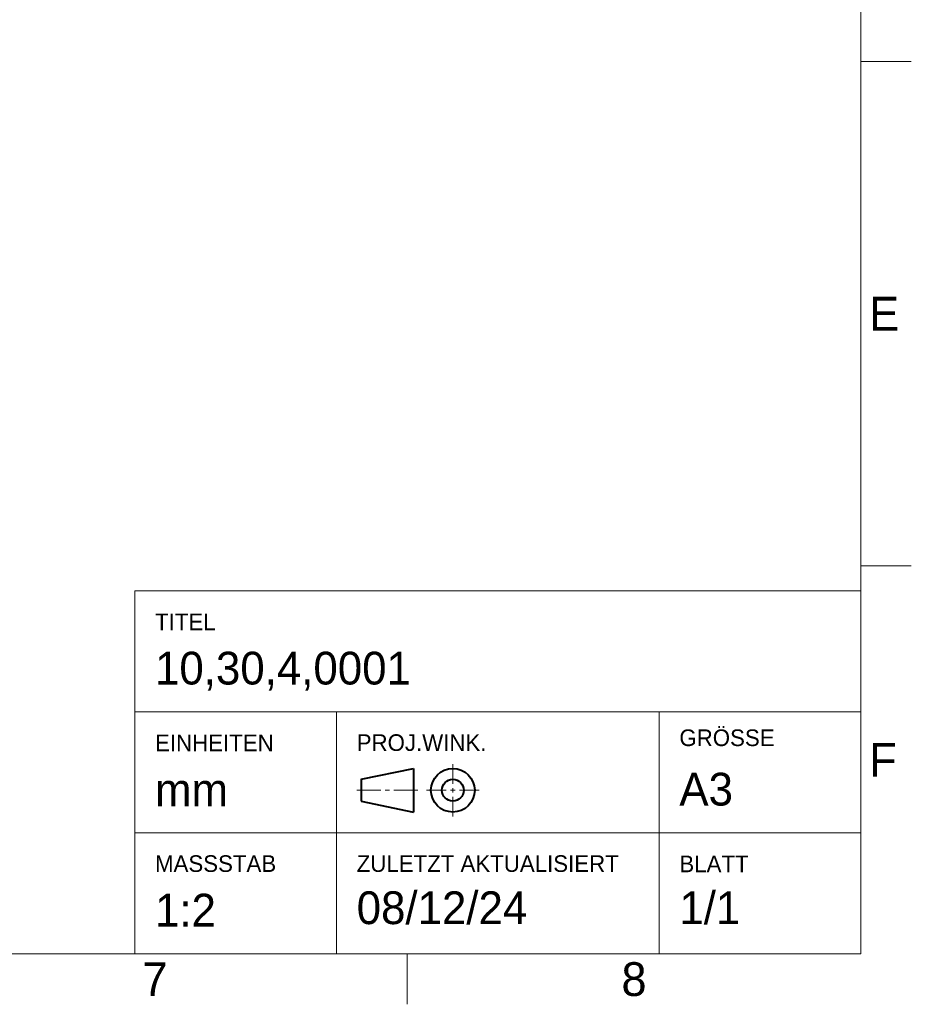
# Model space of a CAD drawing. Header units: millimetres. Extents: x 15 to 415, y 5 to 292.
# Tile 23 of 34: x 327 to 415, y 5 to 103. Entities that reach past the tile are written whole.
import ezdxf

# ---------------------------------------------------------------- set-up
doc = ezdxf.new("R2010")
doc.units = ezdxf.units.MM
doc.layers.add('Begrenzung', color=7, linetype='Continuous')
doc.styles.add('Shapr0', font='txt', dxfattribs={"height": 3.3495})
doc.styles.add('Shapr10', font='txt', dxfattribs={"height": 3.3495})
doc.styles.add('Shapr11', font='txt', dxfattribs={"height": 3.3495})
doc.styles.add('Shapr12', font='txt', dxfattribs={"height": 3.3495})
doc.styles.add('Shapr13', font='txt', dxfattribs={"height": 3.3495})
doc.styles.add('Shapr14', font='txt', dxfattribs={"height": 3.3495})
doc.styles.add('Shapr15', font='txt', dxfattribs={"height": 3.3495})
doc.styles.add('Shapr16', font='txt', dxfattribs={"height": 3.3495})
doc.styles.add('Shapr3', font='txt', dxfattribs={"height": 3.3495})
doc.styles.add('Shapr5', font='txt', dxfattribs={"height": 3.3495})
doc.styles.add('Shapr6', font='txt', dxfattribs={"height": 3.3495})
doc.styles.add('Shapr7', font='txt', dxfattribs={"height": 3.3495})
doc.styles.add('Shapr8', font='txt', dxfattribs={"height": 3.3495})
doc.styles.add('Shapr9', font='txt', dxfattribs={"height": 3.3495})

# ---------------------------------------------------------------- blocks, each defined once
blk = doc.blocks.new('*U6')
at = {"layer": 'Begrenzung', "linetype": 'Continuous', "lineweight": 15}
for p, q in [((410, 46), (338, 46)), ((338, 10), (338, 46)), ((410, 10), (410, 46)), ((410, 34), (338, 34)), ((358, 10), (358, 34)), ((390, 10), (390, 34)), ((369.533, 26.883), (369.533, 28.833)), ((369.533, 26.017), (369.533, 26.45)), ((360, 26.233), (362.383, 26.233)), ((362.817, 26.233), (363.25, 26.233)), ((366.067, 26.233), (363.683, 26.233)), ((368.883, 26.233), (366.933, 26.233)), ((369.317, 26.233), (369.75, 26.233)), ((369.533, 25.583), (369.533, 23.633)), ((370.183, 26.233), (372.133, 26.233)), ((410, 22), (338, 22)), ((410, 10), (338, 10))]:
    blk.add_line(p, q, dxfattribs=at)
at = {"layer": 'Begrenzung', "linetype": 'Continuous', "lineweight": 40}
for p, q in [((360.433, 27.317), (365.633, 28.4)), ((365.633, 28.4), (365.633, 24.067)), ((360.433, 27.317), (360.433, 25.15)), ((360.433, 25.15), (365.633, 24.067))]:
    blk.add_line(p, q, dxfattribs=at)
for radius in [2.167, 1.083]:
    blk.add_circle((369.533, 26.233), radius, dxfattribs=at)

msp = doc.modelspace()

# ---------------------------------------------------------------- linework, layer by layer
at = {"layer": 'Begrenzung', "linetype": 'Continuous', "lineweight": 15}
for p, q in [((410, 10), (410, 287)), ((410, 98.5), (415, 98.5)), ((410, 48.5), (415, 48.5)), ((20, 10), (410, 10)), ((365, 10), (365, 5))]:
    msp.add_line(p, q, dxfattribs=at)

# ---------------------------------------------------------------- block references
msp.add_blockref('*U6', (0, 0))

# ---------------------------------------------------------------- texts
at = {"layer": 'Begrenzung', "linetype": 'Continuous', "lineweight": 15, "char_height": 3.3495, "width": 3.3495, "style": 'Shapr0'}
for s, insert, attachment_point in [('E', (410.8252, 73.5), 4), ('F', (410.8252, 29.25), 4), ('7', (340, 9.1747), 2), ('8', (387.5, 9.1747), 2)]:
    msp.add_mtext(s, dxfattribs=dict(at, insert=insert, attachment_point=attachment_point))
at = {"layer": 'Begrenzung', "linetype": 'Continuous', "lineweight": 15, "attachment_point": 1}
for s, insert, char_height, style in [('TITEL', (340, 43.75), 1.65, 'Shapr3'), ('10,30,4,0001', (340, 39.9691), 3.25, 'Shapr16'), ('GRÖSSE', (392, 32.2626), 1.65, 'Shapr7'), ('EINHEITEN', (340, 31.75), 1.65, 'Shapr5'), ('PROJ.WINK.', (360, 31.7828), 1.65, 'Shapr6'), ('A3', (392, 27.9645), 3.25, 'Shapr8'), ('mm', (340, 27.9), 3.25, 'Shapr12'), ('MASSSTAB', (340, 19.7828), 1.65, 'Shapr9'), ('ZULETZT AKTUALISIERT', (360, 19.7828), 1.65, 'Shapr11'), ('BLATT', (392, 19.75), 1.65, 'Shapr13'), ('1:2', (340, 15.9645), 3.25, 'Shapr10'), ('08/12/24', (360, 16.2043), 3.25, 'Shapr14'), ('1/1', (392, 16.2043), 3.25, 'Shapr15')]:
    msp.add_mtext(s, dxfattribs=dict(at, insert=insert, char_height=char_height, style=style))

doc.saveas('drawing.dxf')
